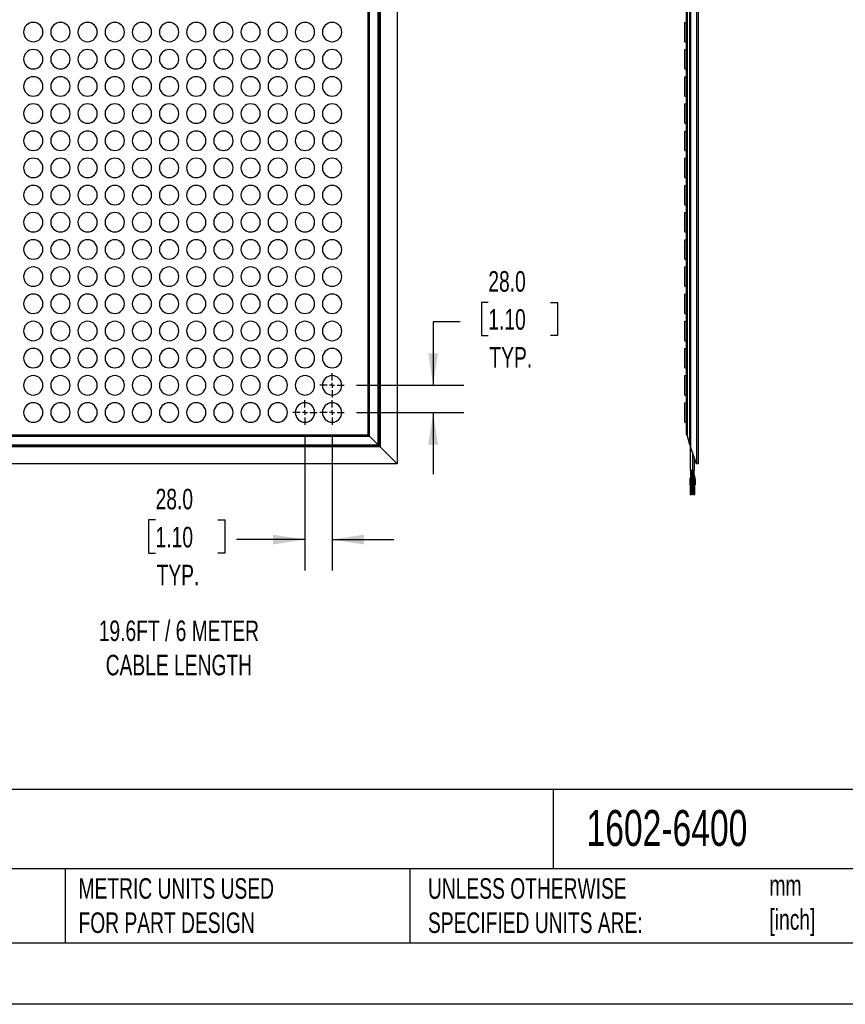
# Model space of a CAD drawing. Header units: millimetres. Extents: x 0 to 2794, y 0 to 2159.
# Tile 2 of 44: x 1008 to 1859, y 0 to 1015. Entities that reach past the tile are written whole.
import ezdxf

# ---------------------------------------------------------------- set-up
doc = ezdxf.new("R2010")
doc.units = ezdxf.units.MM
doc.header["$LTSCALE"] = 10
doc.linetypes.add('CENTERX2', pattern=[20.32, 12.7, -2.54, 2.54, -2.54])
doc.layers.add('CENTER', color=40, linetype='CENTERX2')
doc.layers.add('DIMENSIONS', color=140, linetype='Continuous', lineweight=25)
doc.layers.add('TEXT', color=140, linetype='Continuous', lineweight=25)
doc.styles.add('SLDTEXTSTYLE0', font='TXT', dxfattribs={"width": 0.7})
doc.dimstyles.new('SLDDIMSTYLE0', dxfattribs={"dimtxt": 21.580078, "dimasz": 33.02, "dimexe": 0, "dimexo": 0.0625, "dimgap": 5.39502, "dimtad": 0, "dimtih": 1, "dimtoh": 1, "dimdec": 1, "dimrnd": 1e-09, "dimzin": 4, "dimdsep": 46, "dimtxsty": 'SLDTEXTSTYLE0', "dimsah": 1, "dimcen": 0.09, "dimadec": 0, "dimazin": 1, "dimtfac": 1, "dimtdec": 1, "dimtmove": 0, "dimatfit": 0, "dimfxl": 0, "dimfrac": 2, "dimtolj": 1, "dimtzin": 12, "dimarcsym": 0})

# ---------------------------------------------------------------- blocks, each defined once
blk = doc.blocks.new('_D_7')
at = {"layer": 'DIMENSIONS'}
for p, q in [((1301.9, 587.1), (1301.9, 447.1)), ((1329.9, 584.6), (1329.9, 447.1)), ((1148, 499.1), (1140.7, 499.1)), ((1140.7, 499.1), (1140.7, 464.8)), ((1212.1, 499.1), (1219.4, 499.1)), ((1219.4, 499.1), (1219.4, 464.8)), ((1301.9, 478.9), (1231.4, 478.9)), ((1329.9, 478.9), (1393.4, 478.9)), ((1140.7, 464.8), (1148, 464.8)), ((1219.4, 464.8), (1212.1, 464.8))]:
    blk.add_line(p, q, dxfattribs=at)
for points in [[(1301.9, 478.9), (1268.9, 483.9), (1268.9, 473.8)], [(1329.9, 478.9), (1362.9, 473.8), (1362.9, 483.9)]]:
    blk.add_solid(points, dxfattribs=at)
at = {"layer": 'DIMENSIONS', "char_height": 21.17, "attachment_point": 1, "style": 'SLDTEXTSTYLE0'}
for s, insert in [('28.0', (1148, 531.2)), ('1.10', (1148, 492)), ('TYP.', (1149, 452.9))]:
    blk.add_mtext(s, dxfattribs=dict(at, insert=insert))
blk = doc.blocks.new('_D_8')
at = {"layer": 'DIMENSIONS'}
for p, q in [((1490.9, 723.3), (1483.7, 723.3)), ((1483.7, 723.3), (1483.7, 689)), ((1555.1, 723.3), (1562.3, 723.3)), ((1562.3, 723.3), (1562.3, 689)), ((1461.9, 703.2), (1434, 703.2)), ((1434, 703.2), (1434, 637.8)), ((1483.7, 689), (1490.9, 689)), ((1562.3, 689), (1555.1, 689)), ((1355.1, 637.8), (1465.8, 637.8)), ((1355.1, 609.8), (1465.8, 609.8)), ((1434, 609.8), (1434, 546.3))]:
    blk.add_line(p, q, dxfattribs=at)
for points in [[(1434, 637.8), (1439.1, 670.8), (1429, 670.8)], [(1434, 609.8), (1429, 576.8), (1439.1, 576.8)]]:
    blk.add_solid(points, dxfattribs=at)
at = {"layer": 'DIMENSIONS', "char_height": 21.17, "attachment_point": 1, "style": 'SLDTEXTSTYLE0'}
for s, insert in [('28.0', (1490.9, 755.5)), ('1.10', (1490.9, 716.3)), ('TYP.', (1492, 677.2))]:
    blk.add_mtext(s, dxfattribs=dict(at, insert=insert))
blk = doc.blocks.new('SW_CENTERMARKSYMBOL_1')
at = {"layer": 'CENTER', "color": 0}
for p, q in [((0, 5.08), (0, 12.54)), ((-5.08, 0), (-12.54, 0)), ((0, 0), (-2.54, 0)), ((0, 0), (0, 2.54)), ((0, 0), (0, -2.54)), ((0, 0), (2.54, 0)), ((5.08, 0), (12.54, 0)), ((0, -5.08), (0, -12.54))]:
    blk.add_line(p, q, dxfattribs=at)
blk = doc.blocks.new('SW_CENTERMARKSYMBOL_2')
at = {"layer": 'CENTER', "color": 0}
for p, q in [((0, 5.08), (0, 12.54)), ((-5.08, 0), (-12.54, 0)), ((0, 0), (-2.54, 0)), ((0, 0), (0, 2.54)), ((0, 0), (0, -2.54)), ((0, 0), (2.54, 0)), ((5.08, 0), (12.54, 0)), ((0, -5.08), (0, -12.54))]:
    blk.add_line(p, q, dxfattribs=at)
blk = doc.blocks.new('SW_CENTERMARKSYMBOL_3')
at = {"layer": 'CENTER', "color": 0}
for p, q in [((0, 5.08), (0, 12.54)), ((-5.08, 0), (-12.54, 0)), ((0, 0), (-2.54, 0)), ((0, 0), (0, 2.54)), ((0, 0), (0, -2.54)), ((0, 0), (2.54, 0)), ((5.08, 0), (12.54, 0)), ((0, -5.08), (0, -12.54))]:
    blk.add_line(p, q, dxfattribs=at)

msp = doc.modelspace()

# ---------------------------------------------------------------- linework, layer by layer
for p, q in [((1396.91, 1530.81), (1396.91, 556.81)), ((1705.52, 1530.81), (1705.52, 556.81)), ((1707.28, 1530.81), (1707.28, 556.81)), ((1377.92, 1511.83), (1377.92, 575.8)), ((1379.26, 1513.17), (1379.26, 574.46)), ((1699.32, 1513.17), (1699.32, 574.46)), ((1368.29, 585.43), (1368.29, 1502.2)), ((1377.25, 576.47), (1377.25, 1511.16)), ((1696.31, 585.43), (1696.31, 1502.2)), ((1698.63, 576.47), (1698.63, 1511.16)), ((1366.91, 586.81), (1366.91, 1500.81)), ((1695.28, 586.81), (1695.28, 1500.81)), ((1693.28, 991.81), (1693.28, 1011.81)), ((1693.28, 1011.81), (1695.28, 1011.81)), ((1693.28, 991.81), (1695.28, 991.81)), ((1693.28, 963.81), (1693.28, 983.81)), ((1693.28, 983.81), (1695.28, 983.81)), ((1693.28, 963.81), (1695.28, 963.81)), ((1693.28, 955.81), (1695.28, 955.81)), ((1693.28, 935.81), (1693.28, 955.81)), ((1693.28, 935.81), (1695.28, 935.81)), ((1693.28, 907.81), (1693.28, 927.81)), ((1693.28, 927.81), (1695.28, 927.81)), ((1693.28, 907.81), (1695.28, 907.81)), ((1693.28, 879.81), (1693.28, 899.81)), ((1693.28, 899.81), (1695.28, 899.81)), ((1693.28, 879.81), (1695.28, 879.81)), ((1693.28, 851.81), (1693.28, 871.81)), ((1693.28, 871.81), (1695.28, 871.81)), ((1693.28, 851.81), (1695.28, 851.81)), ((1693.28, 843.81), (1695.28, 843.81)), ((1693.28, 823.81), (1693.28, 843.81)), ((1693.28, 823.81), (1695.28, 823.81)), ((1693.28, 815.81), (1695.28, 815.81)), ((1693.28, 795.81), (1693.28, 815.81)), ((1693.28, 795.81), (1695.28, 795.81)), ((1693.28, 767.81), (1693.28, 787.81)), ((1693.28, 787.81), (1695.28, 787.81)), ((1693.28, 767.81), (1695.28, 767.81)), ((1693.28, 759.81), (1695.28, 759.81)), ((1693.28, 739.81), (1693.28, 759.81)), ((1693.28, 739.81), (1695.28, 739.81)), ((1693.28, 711.81), (1693.28, 731.81)), ((1693.28, 731.81), (1695.28, 731.81)), ((1693.28, 711.81), (1695.28, 711.81)), ((1693.28, 703.81), (1695.28, 703.81)), ((1693.28, 683.81), (1693.28, 703.81)), ((1693.28, 683.81), (1695.28, 683.81)), ((1693.28, 675.81), (1695.28, 675.81)), ((1693.28, 655.81), (1693.28, 675.81)), ((1693.28, 655.81), (1695.28, 655.81)), ((1693.28, 627.81), (1693.28, 647.81)), ((1693.28, 647.81), (1695.28, 647.81)), ((1693.28, 627.81), (1695.28, 627.81)), ((1693.28, 619.81), (1695.28, 619.81)), ((1693.28, 599.81), (1693.28, 619.81)), ((1693.28, 599.81), (1695.28, 599.81)), ((452.91, 586.81), (1366.91, 586.81)), ((922.41, 585.43), (1368.29, 585.43)), ((1368.01, 585.71), (1368.01, 585.71)), ((1377.25, 576.47), (1368.29, 585.43)), ((1695.28, 586.81), (1696.31, 586.81)), ((1698.63, 576.47), (1696.31, 585.43)), ((922.41, 576.47), (1377.25, 576.47)), ((1377.92, 575.8), (922.41, 575.8)), ((1379.26, 574.46), (922.41, 574.46)), ((1377.92, 575.8), (1377.25, 576.47)), ((1379.26, 574.46), (1377.92, 575.8)), ((1396.91, 556.81), (1379.26, 574.46)), ((1699.32, 576.13), (1698.63, 576.47)), ((1699.08, 576.25), (1699.08, 550.31)), ((1705.52, 556.81), (1699.32, 574.46)), ((1701.28, 568.9), (1701.28, 550.31)), ((1703.48, 550.31), (1703.48, 562.63)), ((1396.91, 556.81), (922.41, 556.81)), ((1699.08, 550.31), (1701.28, 550.31)), ((1699.53, 545.51), (1699.53, 550.31)), ((1700.73, 545.51), (1700.73, 550.31)), ((1700.92, 545.51), (1700.92, 550.31)), ((1701.04, 550.31), (1701.04, 545.51)), ((1701.28, 550.31), (1703.48, 550.31)), ((1701.64, 545.51), (1701.64, 550.31)), ((1702.24, 545.51), (1702.24, 550.31)), ((1703.02, 545.51), (1703.02, 550.31)), ((1707.28, 556.81), (1705.52, 556.81)), ((1698.58, 540.12), (1698.58, 535.31)), ((1698.58, 540.12), (1698.61, 540.12)), ((1698.61, 540.12), (1699.78, 540.12)), ((1699.51, 545.23), (1698.63, 540.62)), ((1699.53, 545.51), (1699.56, 545.51)), ((1699.56, 545.51), (1700.73, 545.51)), ((1699.78, 540.12), (1699.78, 535.31)), ((1700.69, 545.01), (1699.81, 540.4)), ((1700.02, 540.12), (1700.02, 535.31)), ((1700.02, 540.12), (1700.02, 540.12)), ((1700.02, 540.12), (1700.62, 540.12)), ((1700.12, 542.03), (1700.03, 540.54)), ((1700.62, 540.12), (1700.8, 540.12)), ((1700.62, 540.12), (1700.62, 535.31)), ((1700.91, 545.01), (1700.63, 540.4)), ((1700.73, 545.51), (1700.92, 545.51)), ((1700.8, 540.12), (1701.22, 540.12)), ((1701.04, 545.51), (1701.04, 545.51)), ((1701.04, 545.51), (1701.64, 545.51)), ((1701.05, 545.51), (1701.05, 545.09)), ((1701.05, 545.08), (1701.33, 540.47)), ((1701.22, 535.31), (1701.22, 540.12)), ((1701.22, 540.12), (1701.22, 540.12)), ((1701.23, 540.47), (1701.28, 541.32)), ((1701.23, 540.47), (1701.23, 540.47)), ((1701.33, 540.47), (1701.33, 540.47)), ((1701.34, 540.12), (1701.34, 535.31)), ((1701.34, 540.12), (1701.94, 540.12)), ((1701.64, 545.51), (1701.82, 545.51)), ((1701.65, 545.23), (1701.93, 540.62)), ((1701.82, 545.51), (1702.24, 545.51)), ((1701.94, 540.12), (1702.12, 540.12)), ((1701.94, 540.12), (1701.94, 535.31)), ((1702.12, 540.12), (1702.54, 540.12)), ((1702.23, 545.51), (1703.02, 545.51)), ((1702.24, 545.51), (1702.24, 545.51)), ((1702.53, 540.54), (1702.25, 545.16)), ((1702.25, 545.16), (1702.25, 545.16)), ((1702.44, 542.03), (1702.75, 540.4)), ((1702.53, 540.12), (1702.52, 540.54)), ((1702.54, 535.31), (1702.54, 540.12)), ((1702.78, 540.12), (1702.78, 535.31)), ((1702.78, 540.12), (1702.8, 540.12)), ((1702.8, 540.12), (1703.98, 540.12)), ((1703.05, 545.23), (1703.93, 540.62)), ((1703.98, 540.12), (1703.98, 535.31)), ((1698.58, 535.31), (1699.78, 535.31)), ((1698.78, 535.31), (1698.78, 525.31)), ((1699.18, 525.31), (1699.18, 535.31)), ((1699.58, 525.31), (1699.58, 535.31)), ((1700.02, 535.31), (1700.62, 535.31)), ((1700.22, 535.31), (1700.22, 525.31)), ((1700.62, 535.31), (1701.22, 535.31)), ((1700.62, 525.31), (1700.62, 535.31)), ((1701.02, 525.31), (1701.02, 535.31)), ((1701.34, 535.31), (1701.94, 535.31)), ((1701.54, 535.31), (1701.54, 525.31)), ((1701.94, 535.31), (1702.54, 535.31)), ((1701.94, 525.31), (1701.94, 535.31)), ((1702.34, 525.31), (1702.34, 535.31)), ((1702.78, 535.31), (1703.98, 535.31)), ((1702.98, 535.31), (1702.98, 525.31)), ((1703.38, 525.31), (1703.38, 535.31)), ((1703.78, 525.31), (1703.78, 535.31)), ((1698.78, 525.31), (1699.18, 525.31)), ((1699.18, 525.31), (1699.58, 525.31)), ((1700.22, 525.31), (1700.62, 525.31)), ((1700.62, 525.31), (1701.02, 525.31)), ((1701.54, 525.31), (1701.94, 525.31)), ((1701.94, 525.31), (1702.34, 525.31)), ((1702.98, 525.31), (1703.38, 525.31)), ((1703.38, 525.31), (1703.78, 525.31))]:
    msp.add_line(p, q)
at = {"color": 7, "linetype": 'Continuous'}
msp.add_line((2794.02, 0.03), (0.02, 0.03), dxfattribs=at)
at = {"flags": 128}
for points in [[(1700.66, 545.03), (1700.7, 545.03), (1700.91, 545.01)], [(1702.1, 540.63), (1702.29, 540.62), (1702.44, 540.6), (1702.51, 540.57), (1702.53, 540.54)]]:
    msp.add_lwpolyline(points, dxfattribs=at)
for centre, radius, start, end in [((1021.91, 1001.81), 10, 90, 270), ((1021.91, 1001.81), 10, 270, 90), ((1049.91, 1001.81), 10, 90, 270), ((1049.91, 1001.81), 10, 270, 90), ((1077.91, 1001.81), 10, 90, 270), ((1077.91, 1001.81), 10, 270, 90), ((1105.91, 1001.81), 10, 90, 270), ((1105.91, 1001.81), 10, 270, 90), ((1133.91, 1001.81), 10, 90, 270), ((1133.91, 1001.81), 10, 270, 90), ((1161.91, 1001.81), 10, 90, 270), ((1161.91, 1001.81), 10, 270, 90), ((1189.91, 1001.81), 10, 90, 270), ((1189.91, 1001.81), 10, 270, 90), ((1217.91, 1001.81), 10, 90, 270), ((1217.91, 1001.81), 10, 270, 90), ((1245.91, 1001.81), 10, 90, 270), ((1245.91, 1001.81), 10, 270, 90), ((1273.91, 1001.81), 10, 90, 270), ((1273.91, 1001.81), 10, 270, 90), ((1301.91, 1001.81), 10, 90, 270), ((1301.91, 1001.81), 10, 270, 90), ((1329.91, 1001.81), 10, 90, 270), ((1329.91, 1001.81), 10, 270, 90), ((1021.91, 973.81), 10, 90, 270), ((1021.91, 973.81), 10, 270, 90), ((1049.91, 973.81), 10, 90, 270), ((1049.91, 973.81), 10, 270, 90), ((1077.91, 973.81), 10, 90, 270), ((1077.91, 973.81), 10, 270, 90), ((1105.91, 973.81), 10, 90, 270), ((1105.91, 973.81), 10, 270, 90), ((1133.91, 973.81), 10, 90, 270), ((1133.91, 973.81), 10, 270, 90), ((1161.91, 973.81), 10, 90, 270), ((1161.91, 973.81), 10, 270, 90), ((1189.91, 973.81), 10, 90, 270), ((1189.91, 973.81), 10, 270, 90), ((1217.91, 973.81), 10, 90, 270), ((1217.91, 973.81), 10, 270, 90), ((1245.91, 973.81), 10, 90, 270), ((1245.91, 973.81), 10, 270, 90), ((1273.91, 973.81), 10, 90, 270), ((1273.91, 973.81), 10, 270, 90), ((1301.91, 973.81), 10, 90, 270), ((1301.91, 973.81), 10, 270, 90), ((1329.91, 973.81), 10, 90, 270), ((1329.91, 973.81), 10, 270, 90), ((1021.91, 945.81), 10, 90, 270), ((1021.91, 945.81), 10, 270, 90), ((1049.91, 945.81), 10, 90, 270), ((1049.91, 945.81), 10, 270, 90), ((1077.91, 945.81), 10, 90, 270), ((1077.91, 945.81), 10, 270, 90), ((1105.91, 945.81), 10, 90, 270), ((1105.91, 945.81), 10, 270, 90), ((1133.91, 945.81), 10, 90, 270), ((1133.91, 945.81), 10, 270, 90), ((1161.91, 945.81), 10, 90, 270), ((1161.91, 945.81), 10, 270, 90), ((1189.91, 945.81), 10, 90, 270), ((1189.91, 945.81), 10, 270, 90), ((1217.91, 945.81), 10, 90, 270), ((1217.91, 945.81), 10, 270, 90), ((1245.91, 945.81), 10, 90, 270), ((1245.91, 945.81), 10, 270, 90), ((1273.91, 945.81), 10, 90, 270), ((1273.91, 945.81), 10, 270, 90), ((1301.91, 945.81), 10, 90, 270), ((1301.91, 945.81), 10, 270, 90), ((1329.91, 945.81), 10, 90, 270), ((1329.91, 945.81), 10, 270, 90), ((1021.91, 917.81), 10, 90, 270), ((1021.91, 917.81), 10, 270, 90), ((1049.91, 917.81), 10, 90, 270), ((1049.91, 917.81), 10, 270, 90), ((1077.91, 917.81), 10, 90, 270), ((1077.91, 917.81), 10, 270, 90), ((1105.91, 917.81), 10, 90, 270), ((1105.91, 917.81), 10, 270, 90), ((1133.91, 917.81), 10, 90, 270), ((1133.91, 917.81), 10, 270, 90), ((1161.91, 917.81), 10, 90, 270), ((1161.91, 917.81), 10, 270, 90), ((1189.91, 917.81), 10, 90, 270), ((1189.91, 917.81), 10, 270, 90), ((1217.91, 917.81), 10, 90, 270), ((1217.91, 917.81), 10, 270, 90), ((1245.91, 917.81), 10, 90, 270), ((1245.91, 917.81), 10, 270, 90), ((1273.91, 917.81), 10, 90, 270), ((1273.91, 917.81), 10, 270, 90), ((1301.91, 917.81), 10, 90, 270), ((1301.91, 917.81), 10, 270, 90), ((1329.91, 917.81), 10, 90, 270), ((1329.91, 917.81), 10, 270, 90), ((1021.91, 889.81), 10, 90, 270), ((1021.91, 889.81), 10, 270, 90), ((1049.91, 889.81), 10, 90, 270), ((1049.91, 889.81), 10, 270, 90), ((1077.91, 889.81), 10, 90, 270), ((1077.91, 889.81), 10, 270, 90), ((1105.91, 889.81), 10, 90, 270), ((1105.91, 889.81), 10, 270, 90), ((1133.91, 889.81), 10, 90, 270), ((1133.91, 889.81), 10, 270, 90), ((1161.91, 889.81), 10, 90, 270), ((1161.91, 889.81), 10, 270, 90), ((1189.91, 889.81), 10, 90, 270), ((1189.91, 889.81), 10, 270, 90), ((1217.91, 889.81), 10, 90, 270), ((1217.91, 889.81), 10, 270, 90), ((1245.91, 889.81), 10, 90, 270), ((1245.91, 889.81), 10, 270, 90), ((1273.91, 889.81), 10, 90, 270), ((1273.91, 889.81), 10, 270, 90), ((1301.91, 889.81), 10, 90, 270), ((1301.91, 889.81), 10, 270, 90), ((1329.91, 889.81), 10, 90, 270), ((1329.91, 889.81), 10, 270, 90), ((1021.91, 861.81), 10, 90, 270), ((1021.91, 861.81), 10, 270, 90), ((1049.91, 861.81), 10, 90, 270), ((1049.91, 861.81), 10, 270, 90), ((1077.91, 861.81), 10, 90, 270), ((1077.91, 861.81), 10, 270, 90), ((1105.91, 861.81), 10, 90, 270), ((1105.91, 861.81), 10, 270, 90), ((1133.91, 861.81), 10, 90, 270), ((1133.91, 861.81), 10, 270, 90), ((1161.91, 861.81), 10, 90, 270), ((1161.91, 861.81), 10, 270, 90), ((1189.91, 861.81), 10, 90, 270), ((1189.91, 861.81), 10, 270, 90), ((1217.91, 861.81), 10, 90, 270), ((1217.91, 861.81), 10, 270, 90), ((1245.91, 861.81), 10, 90, 270), ((1245.91, 861.81), 10, 270, 90), ((1273.91, 861.81), 10, 90, 270), ((1273.91, 861.81), 10, 270, 90), ((1301.91, 861.81), 10, 90, 270), ((1301.91, 861.81), 10, 270, 90), ((1329.91, 861.81), 10, 90, 270), ((1329.91, 861.81), 10, 270, 90), ((1021.91, 833.81), 10, 90, 270), ((1021.91, 833.81), 10, 270, 90), ((1049.91, 833.81), 10, 90, 270), ((1049.91, 833.81), 10, 270, 90), ((1077.91, 833.81), 10, 90, 270), ((1077.91, 833.81), 10, 270, 90), ((1105.91, 833.81), 10, 90, 270), ((1105.91, 833.81), 10, 270, 90), ((1133.91, 833.81), 10, 90, 270), ((1133.91, 833.81), 10, 270, 90), ((1161.91, 833.81), 10, 90, 270), ((1161.91, 833.81), 10, 270, 90), ((1189.91, 833.81), 10, 90, 270), ((1189.91, 833.81), 10, 270, 90), ((1217.91, 833.81), 10, 90, 270), ((1217.91, 833.81), 10, 270, 90), ((1245.91, 833.81), 10, 90, 270), ((1245.91, 833.81), 10, 270, 90), ((1273.91, 833.81), 10, 90, 270), ((1273.91, 833.81), 10, 270, 90), ((1301.91, 833.81), 10, 90, 270), ((1301.91, 833.81), 10, 270, 90), ((1329.91, 833.81), 10, 90, 270), ((1329.91, 833.81), 10, 270, 90), ((1021.91, 805.81), 10, 90, 270), ((1021.91, 805.81), 10, 270, 90), ((1049.91, 805.81), 10, 90, 270), ((1049.91, 805.81), 10, 270, 90), ((1077.91, 805.81), 10, 90, 270), ((1077.91, 805.81), 10, 270, 90), ((1105.91, 805.81), 10, 90, 270), ((1105.91, 805.81), 10, 270, 90), ((1133.91, 805.81), 10, 90, 270), ((1133.91, 805.81), 10, 270, 90), ((1161.91, 805.81), 10, 90, 270), ((1161.91, 805.81), 10, 270, 90), ((1189.91, 805.81), 10, 90, 270), ((1189.91, 805.81), 10, 270, 90), ((1217.91, 805.81), 10, 90, 270), ((1217.91, 805.81), 10, 270, 90), ((1245.91, 805.81), 10, 90, 270), ((1245.91, 805.81), 10, 270, 90), ((1273.91, 805.81), 10, 90, 270), ((1273.91, 805.81), 10, 270, 90), ((1301.91, 805.81), 10, 90, 270), ((1301.91, 805.81), 10, 270, 90), ((1329.91, 805.81), 10, 90, 270), ((1329.91, 805.81), 10, 270, 90), ((1021.91, 777.81), 10, 90, 270), ((1021.91, 777.81), 10, 270, 90), ((1049.91, 777.81), 10, 90, 270), ((1049.91, 777.81), 10, 270, 90), ((1077.91, 777.81), 10, 90, 270), ((1077.91, 777.81), 10, 270, 90), ((1105.91, 777.81), 10, 90, 270), ((1105.91, 777.81), 10, 270, 90), ((1133.91, 777.81), 10, 90, 270), ((1133.91, 777.81), 10, 270, 90), ((1161.91, 777.81), 10, 90, 270), ((1161.91, 777.81), 10, 270, 90), ((1189.91, 777.81), 10, 90, 270), ((1189.91, 777.81), 10, 270, 90), ((1217.91, 777.81), 10, 90, 270), ((1217.91, 777.81), 10, 270, 90), ((1245.91, 777.81), 10, 90, 270), ((1245.91, 777.81), 10, 270, 90), ((1273.91, 777.81), 10, 90, 270), ((1273.91, 777.81), 10, 270, 90), ((1301.91, 777.81), 10, 90, 270), ((1301.91, 777.81), 10, 270, 90), ((1329.91, 777.81), 10, 90, 270), ((1329.91, 777.81), 10, 270, 90), ((1021.91, 749.81), 10, 90, 270), ((1021.91, 749.81), 10, 270, 90), ((1049.91, 749.81), 10, 90, 270), ((1049.91, 749.81), 10, 270, 90), ((1077.91, 749.81), 10, 90, 270), ((1077.91, 749.81), 10, 270, 90), ((1105.91, 749.81), 10, 90, 270), ((1105.91, 749.81), 10, 270, 90), ((1133.91, 749.81), 10, 90, 270), ((1133.91, 749.81), 10, 270, 90), ((1161.91, 749.81), 10, 90, 270), ((1161.91, 749.81), 10, 270, 90), ((1189.91, 749.81), 10, 90, 270), ((1189.91, 749.81), 10, 270, 90), ((1217.91, 749.81), 10, 90, 270), ((1217.91, 749.81), 10, 270, 90), ((1245.91, 749.81), 10, 90, 270), ((1245.91, 749.81), 10, 270, 90), ((1273.91, 749.81), 10, 90, 270), ((1273.91, 749.81), 10, 270, 90), ((1301.91, 749.81), 10, 90, 270), ((1301.91, 749.81), 10, 270, 90), ((1329.91, 749.81), 10, 90, 270), ((1329.91, 749.81), 10, 270, 90), ((1021.91, 721.81), 10, 90, 270), ((1021.91, 721.81), 10, 270, 90), ((1049.91, 721.81), 10, 90, 270), ((1049.91, 721.81), 10, 270, 90), ((1077.91, 721.81), 10, 90, 270), ((1077.91, 721.81), 10, 270, 90), ((1105.91, 721.81), 10, 90, 270), ((1105.91, 721.81), 10, 270, 90), ((1133.91, 721.81), 10, 90, 270), ((1133.91, 721.81), 10, 270, 90), ((1161.91, 721.81), 10, 90, 270), ((1161.91, 721.81), 10, 270, 90), ((1189.91, 721.81), 10, 90, 270), ((1189.91, 721.81), 10, 270, 90), ((1217.91, 721.81), 10, 90, 270), ((1217.91, 721.81), 10, 270, 90), ((1245.91, 721.81), 10, 90, 270), ((1245.91, 721.81), 10, 270, 90), ((1273.91, 721.81), 10, 90, 270), ((1273.91, 721.81), 10, 270, 90), ((1301.91, 721.81), 10, 90, 270), ((1301.91, 721.81), 10, 270, 90), ((1329.91, 721.81), 10, 90, 270), ((1329.91, 721.81), 10, 270, 90), ((1021.91, 693.81), 10, 90, 270), ((1021.91, 693.81), 10, 270, 90), ((1049.91, 693.81), 10, 90, 270), ((1049.91, 693.81), 10, 270, 90), ((1077.91, 693.81), 10, 90, 270), ((1077.91, 693.81), 10, 270, 90), ((1105.91, 693.81), 10, 90, 270), ((1105.91, 693.81), 10, 270, 90), ((1133.91, 693.81), 10, 90, 270), ((1133.91, 693.81), 10, 270, 90), ((1161.91, 693.81), 10, 90, 270), ((1161.91, 693.81), 10, 270, 90), ((1189.91, 693.81), 10, 90, 270), ((1189.91, 693.81), 10, 270, 90), ((1217.91, 693.81), 10, 90, 270), ((1217.91, 693.81), 10, 270, 90), ((1245.91, 693.81), 10, 90, 270), ((1245.91, 693.81), 10, 270, 90), ((1273.91, 693.81), 10, 90, 270), ((1273.91, 693.81), 10, 270, 90), ((1301.91, 693.81), 10, 90, 270), ((1301.91, 693.81), 10, 270, 90), ((1329.91, 693.81), 10, 90, 270), ((1329.91, 693.81), 10, 270, 90), ((1021.91, 665.81), 10, 90, 270), ((1021.91, 665.81), 10, 270, 90), ((1049.91, 665.81), 10, 90, 270), ((1049.91, 665.81), 10, 270, 90), ((1077.91, 665.81), 10, 90, 270), ((1077.91, 665.81), 10, 270, 90), ((1105.91, 665.81), 10, 90, 270), ((1105.91, 665.81), 10, 270, 90), ((1133.91, 665.81), 10, 90, 270), ((1133.91, 665.81), 10, 270, 90), ((1161.91, 665.81), 10, 90, 270), ((1161.91, 665.81), 10, 270, 90), ((1189.91, 665.81), 10, 90, 270), ((1189.91, 665.81), 10, 270, 90), ((1217.91, 665.81), 10, 90, 270), ((1217.91, 665.81), 10, 270, 90), ((1245.91, 665.81), 10, 90, 270), ((1245.91, 665.81), 10, 270, 90), ((1273.91, 665.81), 10, 90, 270), ((1273.91, 665.81), 10, 270, 90), ((1301.91, 665.81), 10, 90, 270), ((1301.91, 665.81), 10, 270, 90), ((1329.91, 665.81), 10, 90, 270), ((1329.91, 665.81), 10, 270, 90), ((1021.91, 637.81), 10, 90, 270), ((1021.91, 637.81), 10, 270, 90), ((1049.91, 637.81), 10, 90, 270), ((1049.91, 637.81), 10, 270, 90), ((1077.91, 637.81), 10, 90, 270), ((1077.91, 637.81), 10, 270, 90), ((1105.91, 637.81), 10, 90, 270), ((1105.91, 637.81), 10, 270, 90), ((1133.91, 637.81), 10, 90, 270), ((1133.91, 637.81), 10, 270, 90), ((1161.91, 637.81), 10, 90, 270), ((1161.91, 637.81), 10, 270, 90), ((1189.91, 637.81), 10, 90, 270), ((1189.91, 637.81), 10, 270, 90), ((1217.91, 637.81), 10, 90, 270), ((1217.91, 637.81), 10, 270, 90), ((1245.91, 637.81), 10, 90, 270), ((1245.91, 637.81), 10, 270, 90), ((1273.91, 637.81), 10, 90, 270), ((1273.91, 637.81), 10, 270, 90), ((1301.91, 637.81), 10, 90, 270), ((1301.91, 637.81), 10, 270, 90), ((1329.91, 637.81), 10, 90, 270), ((1329.91, 637.81), 10, 270, 90), ((1021.91, 609.81), 10, 90, 270), ((1021.91, 609.81), 10, 270, 90), ((1049.91, 609.81), 10, 90, 270), ((1049.91, 609.81), 10, 270, 90), ((1077.91, 609.81), 10, 90, 270), ((1077.91, 609.81), 10, 270, 90), ((1105.91, 609.81), 10, 90, 270), ((1105.91, 609.81), 10, 270, 90), ((1133.91, 609.81), 10, 90, 270), ((1133.91, 609.81), 10, 270, 90), ((1161.91, 609.81), 10, 90, 270), ((1161.91, 609.81), 10, 270, 90), ((1189.91, 609.81), 10, 90, 270), ((1189.91, 609.81), 10, 270, 90), ((1217.91, 609.81), 10, 90, 270), ((1217.91, 609.81), 10, 270, 90), ((1245.91, 609.81), 10, 90, 270), ((1245.91, 609.81), 10, 270, 90), ((1273.91, 609.81), 10, 90, 270), ((1273.91, 609.81), 10, 270, 90), ((1301.91, 609.81), 10, 90, 270), ((1301.91, 609.81), 10, 270, 90), ((1329.91, 609.81), 10, 90, 270), ((1329.91, 609.81), 10, 270, 90), ((1701.33, 540.12), 2.72, 169.20662, 180.00374), ((1698.65, 540.59), 0.0371, 77.74428, 123.30846), ((1698.3, 535.83), 4.81, 71.68009, 85.70096), ((1699.53, 545.2), 0.0371, 77.74428, 123.30846), ((1698.1, 545.51), 1.47, 349.20662, 0.00374), ((1699.17, 540.44), 4.81, 71.68009, 85.70096), ((1701.22, 540.12), 1.47, 169.20662, 180.00374), ((1699.79, 540.43), 0.0371, 257.74428, 303.30846), ((1700.53, 541.27), 0.879, 235.53504, 276.625), ((1700.81, 543.46), 3.07, 266.64782, 269.95245), ((1697.98, 545.51), 2.72, 349.20662, 0.00374), ((1700.92, 540.92), 0.546, 257.41732, 303.61155), ((1705.38, 540.12), 4.58, 176.57692, 180.01204), ((1701.09, 548.1), 3.09, 266.65488, 269.45323), ((1701.55, 544.36), 0.879, 83.375, 124.46496), ((1701.83, 539.75), 0.879, 83.375, 124.46496), ((1701.83, 542.17), 3.07, 90.04755, 93.35218), ((1706.4, 545.51), 4.58, 179.98796, 183.42308), ((1701.95, 544.69), 0.556, 56.96041, 102.28518), ((1702.11, 537.56), 3.07, 90.04755, 93.35218), ((1693.61, 540.12), 8.51, 359.98796, 3.42308), ((1701.76, 548.99), 3.97, 277.24185, 289.01169), ((1702.77, 540.43), 0.0371, 236.69154, 282.25572), ((1702.42, 545.18), 4.81, 274.29904, 288.31991), ((1701.34, 540.12), 1.47, 359.99626, 10.79338), ((1704.46, 545.51), 1.47, 179.99626, 190.79338), ((1703.03, 545.2), 0.0371, 56.69154, 102.25572), ((1701.23, 540.12), 2.72, 359.99626, 10.79338)]:
    msp.add_arc(centre, radius, start, end)
msp.add_open_spline([(1366.91, 586.81), (1367.49, 586.23), (1367.86, 585.86), (1368.01, 585.71)], degree=3)
for points, knots in [([(1368.01, 585.71), (1368.02, 585.7), (1368.03, 585.69), (1368.06, 585.66), (1368.11, 585.61), (1368.17, 585.55), (1368.2, 585.52), (1368.21, 585.51), (1368.21, 585.51), (1368.21, 585.51)], [0, 0, 0, 0, 0.0884, 0.1634703, 0.3387028, 0.6811379, 0.846774, 0.9184977, 1, 1, 1, 1]), ([(1368.21, 585.51), (1368.21, 585.51), (1368.21, 585.51), (1368.21, 585.51), (1368.21, 585.51), (1368.21, 585.51), (1368.21, 585.51), (1368.22, 585.5), (1368.23, 585.49), (1368.26, 585.46), (1368.28, 585.44), (1368.29, 585.43)], [0, 0, 0, 0, 0.0078125, 0.0078125, 0.015625, 0.03125, 0.0625, 0.125, 0.25, 0.5, 1, 1, 1, 1]), ([(1700.03, 540.54), (1700.03, 540.53), (1700.01, 540.4), (1700.02, 540.25), (1700.03, 540.12)], [0, 0, 0, 0, 0.0903792, 1, 1, 1, 1]), ([(1701.32, 540.47), (1701.33, 540.4), (1701.34, 540.28), (1701.34, 540.16), (1701.33, 540.12)], [0, 0, 0, 0, 0.6028496, 1, 1, 1, 1]), ([(1702.26, 545.16), (1702.25, 545.23), (1702.24, 545.34), (1702.24, 545.46), (1702.24, 545.51)], [0, 0, 0, 0, 0.6028496, 1, 1, 1, 1])]:
    msp.add_open_spline(points, degree=3, knots=knots)
at = {"layer": 'TEXT'}
for p, q in [((2730.5, 221.26), (63.5, 221.26)), ((1557.59, 221.26), (1557.59, 139.7)), ((2730.5, 139.7), (63.5, 139.7)), ((1054.84, 139.7), (1054.84, 63.5)), ((1409.98, 139.7), (1409.98, 63.5)), ((63.5, 63.5), (2730.5, 63.5))]:
    msp.add_line(p, q, dxfattribs=at)

# ---------------------------------------------------------------- block references
at = {"layer": 'CENTER'}
for name, p in [('SW_CENTERMARKSYMBOL_3', (1329.91, 637.81)), ('SW_CENTERMARKSYMBOL_1', (1301.91, 609.81)), ('SW_CENTERMARKSYMBOL_2', (1329.91, 609.81))]:
    msp.add_blockref(name, p, dxfattribs=at)

# ---------------------------------------------------------------- texts
at = {"layer": 'DIMENSIONS', "insert": (1171.97, 395.46), "char_height": 21.1667, "attachment_point": 2, "style": 'SLDTEXTSTYLE0'}
msp.add_mtext('19.6FT / 6 METER^JCABLE LENGTH', dxfattribs=at)
at = {"layer": 'TEXT', "attachment_point": 1, "style": 'SLDTEXTSTYLE0'}
for s, insert, char_height in [('1602-6400', (1592.08, 200.23), 37.042), ('METRIC UNITS USED ^JFOR PART DESIGN', (1068.54, 129.97), 21.1667), ('UNLESS OTHERWISE ^JSPECIFIED UNITS ARE:', (1428.69, 129.97), 21.1667), ('mm^J[inch]', (1780.64, 133.29), 21.167)]:
    msp.add_mtext(s, dxfattribs=dict(at, insert=insert, char_height=char_height))

# ---------------------------------------------------------------- dimensions: what is measured, and where the dimension line sits
at = {"layer": 'DIMENSIONS'}
dim = msp.add_linear_dim(base=(1434.04, 637.81), p1=(1342.45, 609.81), p2=(1342.45, 637.81), angle=90, text='<>\\PTYP.', dimstyle='SLDDIMSTYLE0', dxfattribs=at)
dim.commit()
dim.dimension.update_dxf_attribs({"geometry": '_D_8', "text_midpoint": (1434.04, 703.16), "dimtype": 160})
dim = msp.add_linear_dim(base=(1301.91, 478.87), p1=(1329.91, 597.27), p2=(1301.91, 599.81), text='<>\\PTYP.', dimstyle='SLDDIMSTYLE0', dxfattribs=at)
dim.commit()
dim.dimension.update_dxf_attribs({"geometry": '_D_7', "text_midpoint": (1180.05, 478.87), "dimtype": 160})

doc.saveas('drawing.dxf')
